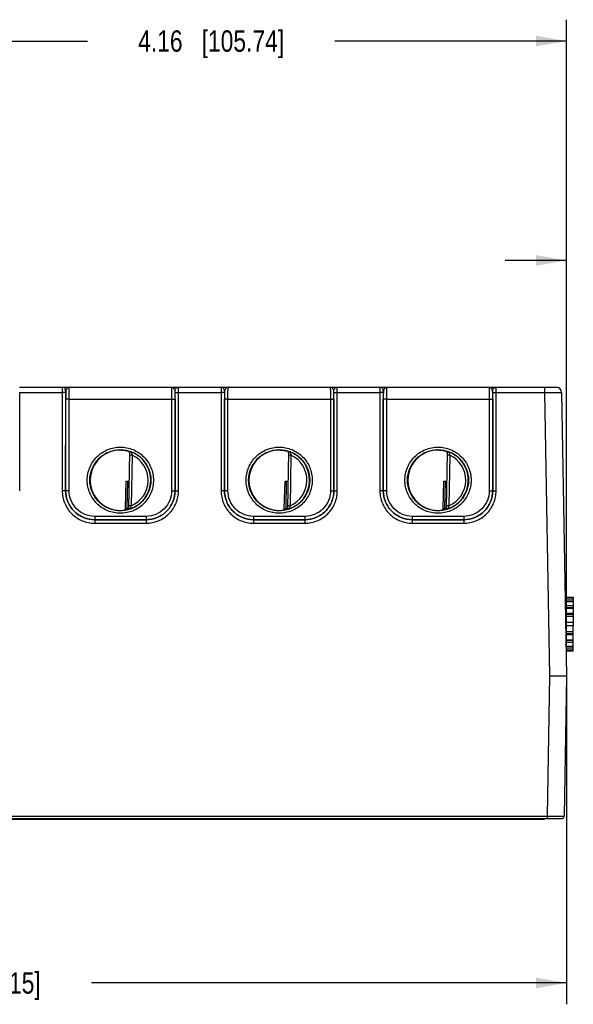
# Model space of a CAD drawing. Header units: inches. Extents: x 0 to 34, y 0 to 22.
# Tile 33 of 64: x 22.6 to 25.8, y 4.9 to 10.7. Entities that reach past the tile are written whole.
import ezdxf

# ---------------------------------------------------------------- set-up
doc = ezdxf.new("R2010")
doc.units = ezdxf.units.IN
doc.header["$LTSCALE"] = 1.87
doc.header["$MEASUREMENT"] = 0
doc.layers.get('0').update_dxf_attribs({"linetype": 'CONTINUOUS'})
for name, color, linetype in [('02___PRT_ALL_AXES', 7, 'CONTINUOUS'), ('03___PRT_ALL_CURVES', 7, 'CONTINUOUS'), ('DIMENSIONS', 7, 'CONTINUOUS')]:
    doc.layers.add(name, color=color, linetype=linetype)
doc.styles.get("Standard").update_dxf_attribs({"font": 'txt', "width": 0.8})
doc.dimstyles.new('DIMSTYLE_2', dxfattribs={"dimtxt": 0.125, "dimasz": 0.18, "dimexe": 0.18, "dimexo": 0.0625, "dimgap": 0.09, "dimtad": 0, "dimtih": 1, "dimtoh": 1, "dimzin": 4, "dimdsep": 46, "dimtxsty": 'STANDARD', "dimblk": '_FILLED', "dimblk1": '_FILLED', "dimblk2": '_FILLED', "dimcen": 0.09, "dimadec": 0, "dimazin": 0, "dimtp": 0.01, "dimtm": 0.01, "dimtfac": 1, "dimtofl": 0, "dimtmove": 0, "dimatfit": 3, "dimldrblk": '_FILLED', "dimfxl": 1, "dimtolj": 1, "dimtzin": 4, "dimarcsym": 0})

# ---------------------------------------------------------------- blocks, each defined once
blk = doc.blocks.new('_FILLED')
at = {"color": 0, "linetype": 'BYBLOCK'}
blk.add_solid([(0, 0), (-1, 0.174), (-1, -0.174)], dxfattribs=at)
blk = doc.blocks.new('*D2')
at = {"layer": 'DIMENSIONS', "color": 2, "linetype": 'CONTINUOUS'}
for p, q in [((25.7691, 6.7571), (25.7691, 4.8965)), ((18.7555, 6.7029), (18.7555, 4.8965)), ((18.7555, 5.0215), (21.5373, 5.0215)), ((25.7691, 5.0215), (22.9873, 5.0215))]:
    blk.add_line(p, q, dxfattribs=at)
at = {"layer": 'DIMENSIONS', "color": 2, "linetype": 'CONTINUOUS', "xscale": 0.18, "yscale": 0.18, "zscale": 0.18, "rotation": 180}
blk.add_blockref('_FILLED', (18.7555, 5.0215), dxfattribs=at)
at = {"layer": 'DIMENSIONS', "color": 2, "linetype": 'CONTINUOUS', "xscale": 0.18, "yscale": 0.18, "zscale": 0.18}
blk.add_blockref('_FILLED', (25.7691, 5.0215), dxfattribs=at)
at = {"layer": 'DIMENSIONS', "color": 2, "linetype": 'CONTINUOUS', "insert": (22.2623, 5.084), "char_height": 0.125, "width": 1.325, "attachment_point": 2, "line_spacing_factor": 0.9}
blk.add_mtext('7.01{\\Ftxt.shx;\\W1.000000;\\H0.125000; }[178.15]', dxfattribs=at)
blk = doc.blocks.new('*D7')
at = {"layer": 'DIMENSIONS', "color": 2, "linetype": 'CONTINUOUS'}
for p, q in [((21.6062, 7.1903), (21.6062, 10.6607)), ((25.7691, 6.8821), (25.7691, 10.6607)), ((21.6062, 10.5357), (22.9627, 10.5357)), ((25.7691, 10.5357), (24.4127, 10.5357))]:
    blk.add_line(p, q, dxfattribs=at)
at = {"layer": 'DIMENSIONS', "color": 2, "linetype": 'CONTINUOUS', "xscale": 0.18, "yscale": 0.18, "zscale": 0.18, "rotation": 180}
blk.add_blockref('_FILLED', (21.6062, 10.5357), dxfattribs=at)
at = {"layer": 'DIMENSIONS', "color": 2, "linetype": 'CONTINUOUS', "xscale": 0.18, "yscale": 0.18, "zscale": 0.18}
blk.add_blockref('_FILLED', (25.7691, 10.5357), dxfattribs=at)
at = {"layer": 'DIMENSIONS', "color": 2, "linetype": 'CONTINUOUS', "insert": (23.6877, 10.5982), "char_height": 0.125, "width": 1.325, "attachment_point": 2, "line_spacing_factor": 0.9}
blk.add_mtext('4.16{\\Ftxt.shx;\\W1.000000;\\H0.125000; }[105.74]', dxfattribs=at)
blk = doc.blocks.new('*D8')
at = {"layer": 'DIMENSIONS', "color": 2, "linetype": 'CONTINUOUS'}
for p, q in [((25.7691, 6.8821), (25.7691, 9.3764)), ((25.9286, 7.1535), (25.9286, 9.3764)), ((25.7691, 9.2514), (25.4091, 9.2514)), ((25.9286, 9.2514), (26.3779, 9.2514))]:
    blk.add_line(p, q, dxfattribs=at)
at = {"layer": 'DIMENSIONS', "color": 2, "linetype": 'CONTINUOUS', "xscale": 0.18, "yscale": 0.18, "zscale": 0.18}
blk.add_blockref('_FILLED', (25.7691, 9.2514), dxfattribs=at)
at = {"layer": 'DIMENSIONS', "color": 2, "linetype": 'CONTINUOUS', "xscale": 0.18, "yscale": 0.18, "zscale": 0.18, "rotation": 180}
blk.add_blockref('_FILLED', (25.9286, 9.2514), dxfattribs=at)
at = {"layer": 'DIMENSIONS', "color": 2, "linetype": 'CONTINUOUS', "insert": (26.4404, 9.3139), "char_height": 0.125, "width": 1.025, "attachment_point": 1, "line_spacing_factor": 0.9}
blk.add_mtext('.16{\\Ftxt.shx;\\W1.000000;\\H0.125000; }[4.05]', dxfattribs=at)

msp = doc.modelspace()

# ---------------------------------------------------------------- linework, layer by layer
at = {"color": 7, "linetype": 'CONTINUOUS'}
for p, q in [((22.5664, 8.5086), (22.8158, 8.5086)), ((22.5665, 7.903), (22.5666, 8.4783)), ((22.5666, 8.4783), (22.8156, 8.4783)), ((22.8158, 8.5086), (22.8156, 8.4783)), ((22.8356, 8.4785), (22.8156, 8.4783)), ((22.8156, 8.4783), (22.8157, 7.903)), ((22.8161, 8.5086), (23.4961, 8.5086)), ((22.8358, 8.4886), (22.8356, 8.4785)), ((22.8356, 8.4785), (22.8357, 7.9032)), ((22.8361, 8.4886), (22.8358, 8.4886)), ((23.4764, 8.4886), (23.4761, 8.4886)), ((23.4766, 8.4785), (23.4764, 8.4886)), ((23.4765, 7.9032), (23.4766, 8.4785)), ((23.4766, 8.4785), (23.4966, 8.4783)), ((23.4964, 8.5086), (23.7458, 8.5086)), ((23.4966, 8.4783), (23.4964, 8.5086)), ((23.4965, 7.903), (23.4966, 8.4783)), ((23.4966, 8.4783), (23.7456, 8.4783)), ((23.7458, 8.5086), (23.7456, 8.4783)), ((23.7656, 8.4785), (23.7456, 8.4783)), ((23.7456, 8.4783), (23.7457, 7.903)), ((23.7461, 8.5086), (24.4261, 8.5086)), ((23.7658, 8.4886), (23.7656, 8.4785)), ((23.7656, 8.4785), (23.7657, 7.9032)), ((23.7661, 8.4886), (23.7658, 8.4886)), ((24.4064, 8.4886), (24.4061, 8.4886)), ((24.4066, 8.4785), (24.4064, 8.4886)), ((24.4065, 7.9032), (24.4066, 8.4785)), ((24.4066, 8.4785), (24.4266, 8.4783)), ((24.4264, 8.5086), (24.6758, 8.5086)), ((24.4266, 8.4783), (24.4264, 8.5086)), ((24.4265, 7.903), (24.4266, 8.4783)), ((24.4266, 8.4783), (24.6756, 8.4783)), ((24.6758, 8.5086), (24.6756, 8.4783)), ((24.6956, 8.4785), (24.6756, 8.4783)), ((24.6756, 8.4783), (24.6757, 7.903)), ((24.6761, 8.5086), (25.3561, 8.5086)), ((24.6958, 8.4886), (24.6956, 8.4785)), ((24.6956, 8.4785), (24.6957, 7.9032)), ((24.6961, 8.4886), (24.6958, 8.4886)), ((25.3364, 8.4886), (25.3361, 8.4886)), ((25.3366, 8.4785), (25.3364, 8.4886)), ((25.3365, 7.9032), (25.3366, 8.4785)), ((25.3366, 8.4785), (25.3566, 8.4783)), ((25.3564, 8.5086), (25.7101, 8.5086)), ((25.3566, 8.4783), (25.3564, 8.5086)), ((25.3565, 7.903), (25.3566, 8.4783)), ((25.3566, 8.4783), (25.6401, 8.4783)), ((25.6401, 8.5086), (25.6401, 8.4783)), ((25.6401, 8.4783), (25.6691, 6.8187)), ((25.7401, 8.4791), (25.7691, 6.8196)), ((22.8358, 7.9032), (22.8359, 8.4394)), ((22.8558, 8.4392), (22.8359, 8.4394)), ((22.8558, 7.9031), (22.8558, 8.4392)), ((22.8558, 8.4392), (23.4563, 8.4392)), ((23.4563, 8.4392), (23.4763, 8.4394)), ((23.4563, 8.4392), (23.4564, 7.9031)), ((23.4763, 8.4394), (23.4764, 7.9032)), ((23.7658, 7.9032), (23.7659, 8.4394)), ((23.7858, 8.4392), (23.7659, 8.4394)), ((23.7858, 8.4392), (24.3863, 8.4392)), ((23.7858, 7.9031), (23.7858, 8.4392)), ((24.3863, 8.4392), (24.4063, 8.4394)), ((24.3863, 8.4392), (24.3864, 7.9031)), ((24.4063, 8.4394), (24.4064, 7.9032)), ((24.6958, 7.9032), (24.6959, 8.4394)), ((24.7158, 8.4392), (24.6959, 8.4394)), ((24.7158, 8.4392), (25.3163, 8.4392)), ((24.7158, 7.9031), (24.7158, 8.4392)), ((25.3163, 8.4392), (25.3363, 8.4394)), ((25.3163, 8.4392), (25.3164, 7.9031)), ((25.3363, 8.4394), (25.3364, 7.9032)), ((23.2039, 8.1343), (23.2041, 8.1343)), ((23.2041, 8.1343), (23.2041, 8.135)), ((23.2041, 8.135), (23.2077, 8.1342)), ((24.1339, 8.1343), (24.1341, 8.1343)), ((24.1341, 8.1343), (24.1341, 8.135)), ((24.1341, 8.135), (24.1377, 8.1342)), ((25.0639, 8.1343), (25.0641, 8.1343)), ((25.0641, 8.1343), (25.0641, 8.135)), ((25.0641, 8.135), (25.0677, 8.1342)), ((23.2104, 8.1266), (23.2047, 7.8002)), ((23.2252, 8.1117), (23.2102, 8.112)), ((23.2252, 8.1117), (23.22, 7.8151)), ((24.1404, 8.1266), (24.1347, 7.8002)), ((24.1552, 8.1117), (24.1402, 8.112)), ((24.1552, 8.1117), (24.15, 7.8151)), ((25.0704, 8.1266), (25.0647, 7.8002)), ((25.0852, 8.1117), (25.0702, 8.112)), ((25.0852, 8.1117), (25.08, 7.8151)), ((23.1857, 7.7983), (23.1908, 7.9583)), ((23.1908, 7.9583), (23.2075, 7.9583)), ((23.1969, 7.8007), (23.1996, 7.9583)), ((24.1157, 7.7983), (24.1208, 7.9583)), ((24.1208, 7.9583), (24.1375, 7.9583)), ((24.1269, 7.8007), (24.1296, 7.9583)), ((25.0457, 7.7983), (25.0508, 7.9583)), ((25.0508, 7.9583), (25.0675, 7.9583)), ((25.0569, 7.8007), (25.0596, 7.9583)), ((22.8357, 7.9031), (22.8157, 7.903)), ((22.8357, 7.9032), (22.8358, 7.9032)), ((22.8558, 7.9031), (22.8358, 7.9032)), ((23.4564, 7.9031), (23.4764, 7.9032)), ((23.4765, 7.9032), (23.4764, 7.9032)), ((23.4765, 7.9031), (23.4965, 7.903)), ((23.7657, 7.9031), (23.7457, 7.903)), ((23.7657, 7.9032), (23.7658, 7.9032)), ((23.7858, 7.9031), (23.7658, 7.9032)), ((24.3864, 7.9031), (24.4064, 7.9032)), ((24.4065, 7.9032), (24.4064, 7.9032)), ((24.4065, 7.9031), (24.4265, 7.903)), ((24.6957, 7.9031), (24.6757, 7.903)), ((24.6957, 7.9032), (24.6958, 7.9032)), ((24.7158, 7.9031), (24.6958, 7.9032)), ((25.3164, 7.9031), (25.3364, 7.9032)), ((25.3365, 7.9032), (25.3364, 7.9032)), ((25.3365, 7.9031), (25.3565, 7.903)), ((23.1969, 7.8007), (23.2047, 7.8006)), ((23.1969, 7.8007), (23.1988, 7.793)), ((23.1987, 7.7927), (23.1988, 7.793)), ((23.22, 7.8151), (23.205, 7.8154)), ((24.1269, 7.8007), (24.1347, 7.8006)), ((24.1269, 7.8007), (24.1288, 7.793)), ((24.1287, 7.7927), (24.1288, 7.793)), ((24.15, 7.8151), (24.135, 7.8154)), ((25.0569, 7.8007), (25.0647, 7.8006)), ((25.0569, 7.8007), (25.0588, 7.793)), ((25.0587, 7.7927), (25.0588, 7.793)), ((25.08, 7.8151), (25.065, 7.8154)), ((23.3065, 7.7531), (23.0057, 7.7531)), ((23.0057, 7.7531), (23.0057, 7.7332)), ((23.0057, 7.7332), (23.3065, 7.7332)), ((23.3065, 7.7332), (23.0057, 7.7332)), ((23.0057, 7.7332), (23.0057, 7.7332)), ((23.0057, 7.7332), (23.0057, 7.713)), ((23.3065, 7.7531), (23.3065, 7.7332)), ((23.3065, 7.7332), (23.3065, 7.713)), ((23.3065, 7.7332), (23.3065, 7.7332)), ((24.2365, 7.7531), (23.9357, 7.7531)), ((23.9357, 7.7531), (23.9357, 7.7332)), ((23.9357, 7.7332), (24.2365, 7.7332)), ((24.2365, 7.7332), (23.9357, 7.7332)), ((23.9357, 7.7332), (23.9357, 7.7332)), ((23.9357, 7.7332), (23.9357, 7.713)), ((24.2365, 7.7531), (24.2365, 7.7332)), ((24.2365, 7.7332), (24.2365, 7.7332)), ((24.2365, 7.7332), (24.2365, 7.713)), ((25.1665, 7.7531), (24.8657, 7.7531)), ((24.8657, 7.7531), (24.8657, 7.7332)), ((24.8657, 7.7332), (25.1665, 7.7332)), ((25.1665, 7.7332), (24.8657, 7.7332)), ((24.8657, 7.7332), (24.8657, 7.7332)), ((24.8657, 7.7332), (24.8657, 7.713)), ((25.1665, 7.7531), (25.1665, 7.7332)), ((25.1665, 7.7332), (25.1665, 7.7332)), ((25.1665, 7.7332), (25.1665, 7.713)), ((23.0057, 7.713), (23.3065, 7.713)), ((23.9357, 7.713), (24.2365, 7.713)), ((24.8657, 7.713), (25.1665, 7.713)), ((25.7691, 7.2789), (25.7691, 7.2798)), ((25.7691, 7.2789), (25.8085, 7.2789)), ((25.7691, 7.1139), (25.7691, 7.2789)), ((25.7691, 7.2755), (25.8085, 7.2755)), ((25.7691, 7.2636), (25.8085, 7.2636)), ((25.8085, 7.2798), (25.8085, 7.1139)), ((25.7691, 7.2539), (25.8085, 7.2539)), ((25.7691, 7.2315), (25.8085, 7.2315)), ((25.7691, 7.2188), (25.8085, 7.2188)), ((25.7691, 7.2165), (25.8085, 7.2165)), ((25.7691, 7.2011), (25.7624, 7.2011)), ((25.7691, 7.1864), (25.8085, 7.1864)), ((25.7691, 7.1795), (25.8085, 7.1795)), ((25.7691, 7.1679), (25.8085, 7.1679)), ((25.7691, 7.1336), (25.8085, 7.1336)), ((25.7691, 7.1334), (25.8085, 7.1334)), ((25.7691, 7.1139), (25.8085, 7.1139)), ((25.7691, 7.0436), (25.7652, 7.0436)), ((25.7691, 6.9649), (25.7691, 6.9666)), ((25.8085, 6.9666), (25.8085, 6.9649)), ((25.6691, 6.8187), (25.6548, 5.9987)), ((25.7691, 6.8196), (25.7548, 5.9986)), ((18.8688, 5.9987), (25.6548, 5.9987)), ((25.6548, 5.9987), (25.6548, 5.9839)), ((25.6548, 5.9987), (25.7548, 5.9986)), ((18.7838, 5.9839), (25.7398, 5.9839)), ((25.6316, 5.9779), (18.9066, 5.9779)), ((25.6114, 5.9779), (25.6114, 5.9839))]:
    msp.add_line(p, q, dxfattribs=at)
for centre, radius, start, end in [((27.4121, 8.4394), 4.5762, 179.38372, 179.99991), ((19.3003, 8.4415), 4.1761, 359.97048, 0.64572), ((28.3421, 8.4394), 4.5762, 179.38372, 179.99991), ((20.2303, 8.4415), 4.1761, 359.97048, 0.64572), ((29.2721, 8.4394), 4.5762, 179.38372, 179.99991), ((21.1603, 8.4415), 4.1761, 359.97048, 0.64572), ((25.7101, 8.4786), 0.03, 1, 90), ((25.7101, 8.4786), 0.03, 0.99998, 89.99882), ((23.1552, 7.9715), 0.1702, 89.6934, 97.59784), ((23.2018, 8.1267), 0.00866, 358.99058, 74.29087), ((23.1561, 7.9646), 0.1776, 289.2017, 68.79842), ((23.5062, 8.1958), 0.2933, 192.94739, 196.66211), ((24.0852, 7.9715), 0.1702, 89.6934, 97.59784), ((24.1318, 8.1267), 0.00866, 358.99058, 74.29087), ((24.0861, 7.9646), 0.1776, 289.2017, 68.79842), ((24.4362, 8.1958), 0.2933, 192.94739, 196.66211), ((25.0152, 7.9715), 0.1702, 89.6934, 97.59784), ((25.0618, 8.1267), 0.00866, 358.99058, 74.29087), ((25.0161, 7.9646), 0.1776, 289.2017, 68.79842), ((25.3662, 8.1958), 0.2933, 192.94739, 196.66211), ((23.1561, 7.9646), 0.1626, 293.14471, 64.85529), ((24.0861, 7.9646), 0.1626, 293.14471, 64.85529), ((25.0161, 7.9646), 0.1626, 293.14471, 64.85529), ((23.1549, 7.9574), 0.1698, 260.39214, 270.40284), ((23.155, 7.9535), 0.166, 270.37989, 277.84777), ((23.1561, 7.9646), 0.1768, 277.00613, 283.96935), ((23.1561, 7.9646), 0.1689, 280.09602, 283.96974), ((23.1969, 7.8003), 0.00786, 283.90807, 341.09218), ((23.1969, 7.8007), 0.00787, 330.59161, 338.5326), ((23.1968, 7.8007), 0.00788, 338.57334, 348.41399), ((23.1967, 7.8004), 0.00801, 341.1278, 350.9374), ((23.1968, 7.8007), 0.00789, 348.39195, 358.96556), ((23.1969, 7.8003), 0.0078, 350.92627, 358.96608), ((24.0849, 7.9574), 0.1698, 260.39214, 270.40284), ((24.085, 7.9535), 0.166, 270.37989, 277.84777), ((24.0861, 7.9646), 0.1768, 277.00613, 283.96935), ((24.0861, 7.9646), 0.1689, 280.09602, 283.96974), ((24.1269, 7.8003), 0.00786, 283.90807, 341.09218), ((24.1269, 7.8007), 0.00787, 330.59161, 338.5326), ((24.1268, 7.8007), 0.00788, 338.57334, 348.41399), ((24.1267, 7.8004), 0.00801, 341.1278, 350.9374), ((24.1268, 7.8007), 0.00789, 348.39195, 358.96556), ((24.1269, 7.8003), 0.0078, 350.92627, 358.96608), ((25.0149, 7.9574), 0.1698, 260.39214, 270.40284), ((25.015, 7.9535), 0.166, 270.37989, 277.84777), ((25.0161, 7.9646), 0.1768, 277.00613, 283.96935), ((25.0161, 7.9646), 0.1689, 280.09602, 283.96974), ((25.0569, 7.8003), 0.00786, 283.90807, 341.09218), ((25.0569, 7.8007), 0.00787, 330.59161, 338.5326), ((25.0568, 7.8007), 0.00788, 338.57334, 348.41399), ((25.0567, 7.8004), 0.00801, 341.1278, 350.9374), ((25.0568, 7.8007), 0.00789, 348.39195, 358.96556), ((25.0569, 7.8003), 0.0078, 350.92627, 358.96608), ((25.7398, 5.9989), 0.015, 270.00286, 359.00005), ((25.7398, 5.9989), 0.015, 270, 359), ((25.6316, 5.9877), 0.00984, 270, 336.49073), ((25.6316, 5.9877), 0.00984, 270.00039, 336.49085)]:
    msp.add_arc(centre, radius, start, end, dxfattribs=at)
for centre, major_axis, start_param, end_param in [((23.1561, 7.9646), (-0.072, 0.1619), -0.285917, 2.555595), ((23.1561, 7.9646), (0.072, 0.1619), 0.592727, 3.350739), ((24.0861, 7.9646), (-0.072, 0.1619), -0.285917, 2.555595), ((24.0861, 7.9646), (0.072, 0.1619), 0.592727, 3.35074), ((25.0161, 7.9646), (-0.072, 0.1619), -0.285917, 2.555595), ((25.0161, 7.9646), (0.072, 0.1619), 0.592727, 3.35074)]:
    msp.add_ellipse(centre, major_axis=major_axis, ratio=1, start_param=start_param, end_param=end_param, dxfattribs=at)
for points, knots in [([(22.8358, 8.4886), (22.8358, 8.4912), (22.8347, 8.4964), (22.8303, 8.5031), (22.8236, 8.5075), (22.8184, 8.5086), (22.8158, 8.5086)], [0, 0, 0, 0, 0.250049, 0.500025, 0.749986, 1, 1, 1, 1]), ([(22.8361, 8.4886), (22.8361, 8.4912), (22.8351, 8.4964), (22.8306, 8.5031), (22.824, 8.5075), (22.8187, 8.5086), (22.8161, 8.5086)], [0, 0, 0, 0, 0.250049, 0.500025, 0.749986, 1, 1, 1, 1]), ([(22.8574, 8.5086), (22.8552, 8.5086), (22.8504, 8.5071), (22.8443, 8.5023), (22.8398, 8.497), (22.837, 8.4923), (22.8362, 8.4898), (22.8361, 8.4886)], [0, 0, 0, 0, 0.21605, 0.469495, 0.749549, 0.882982, 1, 1, 1, 1]), ([(22.8558, 8.4392), (22.8558, 8.4437), (22.8559, 8.4526), (22.856, 8.4654), (22.8561, 8.4773), (22.8563, 8.4877), (22.8565, 8.4952), (22.8567, 8.5002), (22.8568, 8.5031), (22.857, 8.5054), (22.8571, 8.5071), (22.8572, 8.5079), (22.8573, 8.5086), (22.8574, 8.5086)], [0, 0, 0, 0, 0.195329, 0.382947, 0.555705, 0.707021, 0.831139, 0.881481, 0.923355, 0.956365, 0.980216, 0.994723, 1, 1, 1, 1]), ([(23.4548, 8.5086), (23.4549, 8.5086), (23.4549, 8.5079), (23.4551, 8.5071), (23.4552, 8.5054), (23.4554, 8.5031), (23.4555, 8.5002), (23.4557, 8.4952), (23.4559, 8.4877), (23.4561, 8.4773), (23.4562, 8.4654), (23.4563, 8.4526), (23.4563, 8.4437), (23.4563, 8.4392)], [0, 0, 0, 0, 0.005277, 0.019785, 0.043637, 0.076649, 0.118521, 0.168864, 0.292977, 0.444288, 0.617043, 0.804662, 1, 1, 1, 1]), ([(23.4761, 8.4886), (23.476, 8.4898), (23.4752, 8.4923), (23.4724, 8.497), (23.4679, 8.5023), (23.4618, 8.5071), (23.457, 8.5086), (23.4548, 8.5086)], [0, 0, 0, 0, 0.117062, 0.250509, 0.530544, 0.783967, 1, 1, 1, 1]), ([(23.4761, 8.4886), (23.4761, 8.4912), (23.4771, 8.4964), (23.4816, 8.5031), (23.4882, 8.5075), (23.4935, 8.5086), (23.4961, 8.5086)], [0, 0, 0, 0, 0.250049, 0.500025, 0.749986, 1, 1, 1, 1]), ([(23.4764, 8.4886), (23.4764, 8.4912), (23.4774, 8.4964), (23.4819, 8.5031), (23.4885, 8.5075), (23.4938, 8.5086), (23.4964, 8.5086)], [0, 0, 0, 0, 0.250049, 0.500025, 0.749986, 1, 1, 1, 1]), ([(23.7658, 8.4886), (23.7658, 8.4912), (23.7647, 8.4964), (23.7603, 8.5031), (23.7536, 8.5075), (23.7484, 8.5086), (23.7458, 8.5086)], [0, 0, 0, 0, 0.250049, 0.500025, 0.749986, 1, 1, 1, 1]), ([(23.7661, 8.4886), (23.7661, 8.4912), (23.7651, 8.4964), (23.7606, 8.5031), (23.754, 8.5075), (23.7487, 8.5086), (23.7461, 8.5086)], [0, 0, 0, 0, 0.250049, 0.500025, 0.749986, 1, 1, 1, 1]), ([(23.7874, 8.5086), (23.7852, 8.5086), (23.7804, 8.5071), (23.7743, 8.5023), (23.7698, 8.497), (23.767, 8.4923), (23.7662, 8.4898), (23.7661, 8.4886)], [0, 0, 0, 0, 0.21605, 0.469495, 0.749549, 0.882982, 1, 1, 1, 1]), ([(23.7858, 8.4392), (23.7858, 8.4437), (23.7859, 8.4526), (23.786, 8.4654), (23.7861, 8.4773), (23.7863, 8.4877), (23.7865, 8.4952), (23.7867, 8.5002), (23.7868, 8.5031), (23.787, 8.5054), (23.7871, 8.5071), (23.7872, 8.5079), (23.7873, 8.5086), (23.7874, 8.5086)], [0, 0, 0, 0, 0.195329, 0.382947, 0.555705, 0.707021, 0.831139, 0.881481, 0.923355, 0.956365, 0.980216, 0.994723, 1, 1, 1, 1]), ([(24.3848, 8.5086), (24.3849, 8.5086), (24.3849, 8.5079), (24.3851, 8.5071), (24.3852, 8.5054), (24.3854, 8.5031), (24.3855, 8.5002), (24.3857, 8.4952), (24.3859, 8.4877), (24.3861, 8.4773), (24.3862, 8.4654), (24.3863, 8.4526), (24.3863, 8.4437), (24.3863, 8.4392)], [0, 0, 0, 0, 0.005277, 0.019785, 0.043637, 0.076649, 0.118521, 0.168864, 0.292977, 0.444288, 0.617043, 0.804662, 1, 1, 1, 1]), ([(24.4061, 8.4886), (24.406, 8.4898), (24.4052, 8.4923), (24.4024, 8.497), (24.3979, 8.5023), (24.3918, 8.5071), (24.387, 8.5086), (24.3848, 8.5086)], [0, 0, 0, 0, 0.117062, 0.250509, 0.530544, 0.783967, 1, 1, 1, 1]), ([(24.4061, 8.4886), (24.4061, 8.4912), (24.4071, 8.4964), (24.4116, 8.5031), (24.4182, 8.5075), (24.4235, 8.5086), (24.4261, 8.5086)], [0, 0, 0, 0, 0.250049, 0.500025, 0.749986, 1, 1, 1, 1]), ([(24.4064, 8.4886), (24.4064, 8.4912), (24.4074, 8.4964), (24.4119, 8.5031), (24.4185, 8.5075), (24.4238, 8.5086), (24.4264, 8.5086)], [0, 0, 0, 0, 0.250049, 0.500025, 0.749986, 1, 1, 1, 1]), ([(24.6958, 8.4886), (24.6958, 8.4912), (24.6947, 8.4964), (24.6903, 8.5031), (24.6836, 8.5075), (24.6784, 8.5086), (24.6758, 8.5086)], [0, 0, 0, 0, 0.250049, 0.500025, 0.749986, 1, 1, 1, 1]), ([(24.6961, 8.4886), (24.6961, 8.4912), (24.6951, 8.4964), (24.6906, 8.5031), (24.684, 8.5075), (24.6787, 8.5086), (24.6761, 8.5086)], [0, 0, 0, 0, 0.250049, 0.500025, 0.749986, 1, 1, 1, 1]), ([(24.7174, 8.5086), (24.7152, 8.5086), (24.7104, 8.5071), (24.7043, 8.5023), (24.6998, 8.497), (24.697, 8.4923), (24.6962, 8.4898), (24.6961, 8.4886)], [0, 0, 0, 0, 0.21605, 0.469495, 0.749549, 0.882982, 1, 1, 1, 1]), ([(24.7158, 8.4392), (24.7158, 8.4437), (24.7159, 8.4526), (24.716, 8.4654), (24.7161, 8.4773), (24.7163, 8.4877), (24.7165, 8.4952), (24.7167, 8.5002), (24.7168, 8.5031), (24.717, 8.5054), (24.7171, 8.5071), (24.7172, 8.5079), (24.7173, 8.5086), (24.7174, 8.5086)], [0, 0, 0, 0, 0.195329, 0.382947, 0.555705, 0.707021, 0.831139, 0.881481, 0.923355, 0.956365, 0.980216, 0.994723, 1, 1, 1, 1]), ([(25.3361, 8.4886), (25.336, 8.4898), (25.3352, 8.4923), (25.3324, 8.497), (25.3279, 8.5023), (25.3218, 8.5071), (25.317, 8.5086), (25.3148, 8.5086)], [0, 0, 0, 0, 0.117062, 0.250509, 0.530544, 0.783967, 1, 1, 1, 1]), ([(25.3148, 8.5086), (25.3149, 8.5086), (25.3149, 8.5079), (25.3151, 8.5071), (25.3152, 8.5054), (25.3154, 8.5031), (25.3155, 8.5002), (25.3157, 8.4952), (25.3159, 8.4877), (25.3161, 8.4773), (25.3162, 8.4654), (25.3163, 8.4526), (25.3163, 8.4437), (25.3163, 8.4392)], [0, 0, 0, 0, 0.005277, 0.019785, 0.043637, 0.076649, 0.118521, 0.168864, 0.292977, 0.444288, 0.617043, 0.804662, 1, 1, 1, 1]), ([(25.3361, 8.4886), (25.3361, 8.4912), (25.3371, 8.4964), (25.3416, 8.5031), (25.3482, 8.5075), (25.3535, 8.5086), (25.3561, 8.5086)], [0, 0, 0, 0, 0.250049, 0.500025, 0.749986, 1, 1, 1, 1]), ([(25.3364, 8.4886), (25.3364, 8.4912), (25.3374, 8.4964), (25.3419, 8.5031), (25.3485, 8.5075), (25.3538, 8.5086), (25.3564, 8.5086)], [0, 0, 0, 0, 0.250049, 0.500025, 0.749986, 1, 1, 1, 1]), ([(25.6401, 8.4783), (25.6466, 8.4783), (25.6594, 8.4784), (25.6779, 8.4785), (25.695, 8.4786), (25.708, 8.4787), (25.7172, 8.4788), (25.723, 8.4789), (25.728, 8.4789), (25.7322, 8.479), (25.7352, 8.479), (25.737, 8.479), (25.7381, 8.479), (25.7389, 8.4791), (25.7396, 8.479), (25.7399, 8.4791), (25.7401, 8.4791), (25.7401, 8.4791)], [0, 0, 0, 0, 0.195082, 0.382669, 0.555553, 0.707089, 0.77299, 0.831454, 0.881904, 0.923868, 0.956927, 0.970021, 0.980777, 0.989165, 0.995172, 0.998786, 1, 1, 1, 1]), ([(23.1561, 7.771), (23.1309, 7.771), (23.08, 7.781), (23.0156, 7.8241), (22.9725, 7.8886), (22.9573, 7.9647), (22.9725, 8.0408), (23.0156, 8.1052), (23.08, 8.1483), (23.1309, 8.1584), (23.1561, 8.1584)], [0, 0, 0, 0, 0.124933, 0.249917, 0.374951, 0.499997, 0.625043, 0.750079, 0.875065, 1, 1, 1, 1]), ([(23.1561, 7.7858), (23.1329, 7.7858), (23.0859, 7.7951), (23.0265, 7.8349), (22.9867, 7.8944), (22.9727, 7.9645), (22.9867, 8.0347), (23.0265, 8.0942), (23.0859, 8.134), (23.1329, 8.1433), (23.1561, 8.1433)], [0, 0, 0, 0, 0.124933, 0.249918, 0.374952, 0.499997, 0.625043, 0.750078, 0.875065, 1, 1, 1, 1]), ([(23.1561, 8.1584), (23.1813, 8.1584), (23.2322, 8.1483), (23.2966, 8.1052), (23.3397, 8.0408), (23.3548, 7.9647), (23.3397, 7.8886), (23.2966, 7.8241), (23.2322, 7.781), (23.1813, 7.771), (23.1561, 7.771)], [0, 0, 0, 0, 0.124933, 0.249917, 0.374951, 0.499998, 0.625044, 0.750079, 0.875065, 1, 1, 1, 1]), ([(23.1561, 8.1433), (23.1793, 8.1433), (23.2263, 8.134), (23.2857, 8.0942), (23.3255, 8.0347), (23.3394, 7.9645), (23.3255, 7.8944), (23.2857, 7.8349), (23.2263, 7.7951), (23.1793, 7.7858), (23.1561, 7.7858)], [0, 0, 0, 0, 0.124934, 0.249918, 0.374952, 0.499998, 0.625043, 0.750079, 0.875065, 1, 1, 1, 1]), ([(23.1561, 8.1417), (23.1657, 8.1417), (23.1819, 8.1402), (23.1977, 8.1364), (23.2039, 8.1343)], [0, 0, 0, 0, 0.593135, 1, 1, 1, 1]), ([(23.2077, 8.1321), (23.2075, 8.1323), (23.2064, 8.1333), (23.2051, 8.134), (23.2041, 8.1343)], [0, 0, 0, 0, 0.239333, 1, 1, 1, 1]), ([(23.2077, 8.1342), (23.2086, 8.134), (23.2128, 8.1328), (23.217, 8.1314), (23.2203, 8.1301)], [0, 0, 0, 0, 0.194799, 1, 1, 1, 1]), ([(23.2104, 8.1266), (23.2104, 8.1268), (23.2108, 8.1278), (23.2119, 8.1283), (23.2127, 8.1287)], [0, 0, 0, 0, 0.189085, 1, 1, 1, 1]), ([(23.2127, 8.1287), (23.2138, 8.1293), (23.2163, 8.1302), (23.2191, 8.1305), (23.2203, 8.1301)], [0, 0, 0, 0, 0.506632, 1, 1, 1, 1]), ([(24.0861, 7.771), (24.0609, 7.771), (24.01, 7.781), (23.9456, 7.8241), (23.9025, 7.8886), (23.8873, 7.9647), (23.9025, 8.0408), (23.9456, 8.1052), (24.01, 8.1483), (24.0609, 8.1584), (24.0861, 8.1584)], [0, 0, 0, 0, 0.124933, 0.249917, 0.374951, 0.499997, 0.625043, 0.750079, 0.875065, 1, 1, 1, 1]), ([(24.0861, 7.7858), (24.0629, 7.7858), (24.0159, 7.7951), (23.9565, 7.8349), (23.9167, 7.8944), (23.9027, 7.9645), (23.9167, 8.0347), (23.9565, 8.0942), (24.0159, 8.134), (24.0629, 8.1433), (24.0861, 8.1433)], [0, 0, 0, 0, 0.124933, 0.249918, 0.374952, 0.499997, 0.625043, 0.750078, 0.875065, 1, 1, 1, 1]), ([(24.0861, 8.1584), (24.1113, 8.1584), (24.1622, 8.1483), (24.2266, 8.1052), (24.2697, 8.0408), (24.2848, 7.9647), (24.2697, 7.8886), (24.2266, 7.8241), (24.1622, 7.781), (24.1113, 7.771), (24.0861, 7.771)], [0, 0, 0, 0, 0.124933, 0.249917, 0.374951, 0.499998, 0.625044, 0.750079, 0.875065, 1, 1, 1, 1]), ([(24.0861, 8.1433), (24.1093, 8.1433), (24.1563, 8.134), (24.2157, 8.0942), (24.2555, 8.0347), (24.2694, 7.9645), (24.2555, 7.8944), (24.2157, 7.8349), (24.1563, 7.7951), (24.1093, 7.7858), (24.0861, 7.7858)], [0, 0, 0, 0, 0.124934, 0.249918, 0.374952, 0.499998, 0.625043, 0.750079, 0.875065, 1, 1, 1, 1]), ([(24.0861, 8.1417), (24.0957, 8.1417), (24.1119, 8.1402), (24.1277, 8.1364), (24.1339, 8.1343)], [0, 0, 0, 0, 0.593135, 1, 1, 1, 1]), ([(24.1377, 8.1321), (24.1375, 8.1323), (24.1364, 8.1333), (24.1351, 8.134), (24.1341, 8.1343)], [0, 0, 0, 0, 0.239333, 1, 1, 1, 1]), ([(24.1377, 8.1342), (24.1386, 8.134), (24.1428, 8.1328), (24.147, 8.1314), (24.1503, 8.1301)], [0, 0, 0, 0, 0.194799, 1, 1, 1, 1]), ([(24.1404, 8.1266), (24.1404, 8.1268), (24.1408, 8.1278), (24.1419, 8.1283), (24.1427, 8.1287)], [0, 0, 0, 0, 0.189085, 1, 1, 1, 1]), ([(24.1427, 8.1287), (24.1438, 8.1293), (24.1463, 8.1302), (24.1491, 8.1305), (24.1503, 8.1301)], [0, 0, 0, 0, 0.506632, 1, 1, 1, 1]), ([(25.0161, 7.771), (24.9909, 7.771), (24.94, 7.781), (24.8756, 7.8241), (24.8325, 7.8886), (24.8173, 7.9647), (24.8325, 8.0408), (24.8756, 8.1052), (24.94, 8.1483), (24.9909, 8.1584), (25.0161, 8.1584)], [0, 0, 0, 0, 0.124933, 0.249917, 0.374951, 0.499997, 0.625043, 0.750079, 0.875065, 1, 1, 1, 1]), ([(25.0161, 7.7858), (24.9929, 7.7858), (24.9459, 7.7951), (24.8865, 7.8349), (24.8467, 7.8944), (24.8327, 7.9645), (24.8467, 8.0347), (24.8865, 8.0942), (24.9459, 8.134), (24.9929, 8.1433), (25.0161, 8.1433)], [0, 0, 0, 0, 0.124933, 0.249918, 0.374952, 0.499997, 0.625043, 0.750078, 0.875065, 1, 1, 1, 1]), ([(25.0161, 8.1584), (25.0413, 8.1584), (25.0922, 8.1483), (25.1566, 8.1052), (25.1997, 8.0408), (25.2148, 7.9647), (25.1997, 7.8886), (25.1566, 7.8241), (25.0922, 7.781), (25.0413, 7.771), (25.0161, 7.771)], [0, 0, 0, 0, 0.124933, 0.249917, 0.374951, 0.499998, 0.625044, 0.750079, 0.875065, 1, 1, 1, 1]), ([(25.0161, 8.1433), (25.0393, 8.1433), (25.0863, 8.134), (25.1457, 8.0942), (25.1855, 8.0347), (25.1994, 7.9645), (25.1855, 7.8944), (25.1457, 7.8349), (25.0863, 7.7951), (25.0393, 7.7858), (25.0161, 7.7858)], [0, 0, 0, 0, 0.124934, 0.249918, 0.374952, 0.499998, 0.625043, 0.750079, 0.875065, 1, 1, 1, 1]), ([(25.0161, 8.1417), (25.0257, 8.1417), (25.0419, 8.1402), (25.0577, 8.1364), (25.0639, 8.1343)], [0, 0, 0, 0, 0.593135, 1, 1, 1, 1]), ([(25.0677, 8.1321), (25.0675, 8.1323), (25.0664, 8.1333), (25.0651, 8.134), (25.0641, 8.1343)], [0, 0, 0, 0, 0.239333, 1, 1, 1, 1]), ([(25.0677, 8.1342), (25.0686, 8.134), (25.0728, 8.1328), (25.077, 8.1314), (25.0803, 8.1301)], [0, 0, 0, 0, 0.194799, 1, 1, 1, 1]), ([(25.0704, 8.1266), (25.0704, 8.1268), (25.0708, 8.1278), (25.0719, 8.1283), (25.0727, 8.1287)], [0, 0, 0, 0, 0.189085, 1, 1, 1, 1]), ([(25.0727, 8.1287), (25.0738, 8.1293), (25.0763, 8.1302), (25.0791, 8.1305), (25.0803, 8.1301)], [0, 0, 0, 0, 0.506632, 1, 1, 1, 1]), ([(22.8157, 7.903), (22.8157, 7.8783), (22.8256, 7.8283), (22.8679, 7.7652), (22.931, 7.7229), (22.981, 7.713), (23.0057, 7.713)], [0, 0, 0, 0, 0.249965, 0.499992, 0.750023, 1, 1, 1, 1]), ([(22.8357, 7.9032), (22.8357, 7.881), (22.8445, 7.8363), (22.8824, 7.7799), (22.9389, 7.742), (22.9836, 7.7332), (23.0057, 7.7332)], [0, 0, 0, 0, 0.249967, 0.499993, 0.750024, 1, 1, 1, 1]), ([(23.0057, 7.7332), (22.9836, 7.7332), (22.9389, 7.7421), (22.8824, 7.7799), (22.8446, 7.8364), (22.8358, 7.8811), (22.8358, 7.9032)], [0, 0, 0, 0, 0.249985, 0.5, 0.750014, 1, 1, 1, 1]), ([(23.0057, 7.7531), (22.9862, 7.7531), (22.9468, 7.7609), (22.8969, 7.7942), (22.8636, 7.8441), (22.8558, 7.8836), (22.8558, 7.9031)], [0, 0, 0, 0, 0.249987, 0.500004, 0.750017, 1, 1, 1, 1]), ([(23.3065, 7.7332), (23.3286, 7.7332), (23.3733, 7.742), (23.4298, 7.7799), (23.4676, 7.8363), (23.4765, 7.881), (23.4765, 7.9032)], [0, 0, 0, 0, 0.249975, 0.500006, 0.750033, 1, 1, 1, 1]), ([(23.4764, 7.9032), (23.4764, 7.8811), (23.4676, 7.8364), (23.4298, 7.7799), (23.3733, 7.7421), (23.3286, 7.7332), (23.3065, 7.7332)], [0, 0, 0, 0, 0.249984, 0.499998, 0.750013, 1, 1, 1, 1]), ([(23.4564, 7.9031), (23.4564, 7.8836), (23.4486, 7.8441), (23.4153, 7.7942), (23.3654, 7.7609), (23.326, 7.7531), (23.3065, 7.7531)], [0, 0, 0, 0, 0.249981, 0.499994, 0.750011, 1, 1, 1, 1]), ([(23.3065, 7.713), (23.3312, 7.713), (23.3811, 7.7229), (23.4443, 7.7652), (23.4866, 7.8283), (23.4965, 7.8783), (23.4965, 7.903)], [0, 0, 0, 0, 0.249976, 0.500007, 0.750034, 1, 1, 1, 1]), ([(23.7457, 7.903), (23.7457, 7.8783), (23.7556, 7.8283), (23.7979, 7.7652), (23.861, 7.7229), (23.911, 7.713), (23.9357, 7.713)], [0, 0, 0, 0, 0.249965, 0.499992, 0.750023, 1, 1, 1, 1]), ([(23.7657, 7.9032), (23.7657, 7.881), (23.7745, 7.8363), (23.8124, 7.7799), (23.8689, 7.742), (23.9136, 7.7332), (23.9357, 7.7332)], [0, 0, 0, 0, 0.249967, 0.499993, 0.750024, 1, 1, 1, 1]), ([(23.9357, 7.7332), (23.9136, 7.7332), (23.8689, 7.7421), (23.8124, 7.7799), (23.7746, 7.8364), (23.7658, 7.8811), (23.7658, 7.9032)], [0, 0, 0, 0, 0.249985, 0.5, 0.750014, 1, 1, 1, 1]), ([(23.9357, 7.7531), (23.9162, 7.7531), (23.8768, 7.7609), (23.8269, 7.7942), (23.7936, 7.8441), (23.7858, 7.8836), (23.7858, 7.9031)], [0, 0, 0, 0, 0.249987, 0.500004, 0.750017, 1, 1, 1, 1]), ([(24.2365, 7.7332), (24.2586, 7.7332), (24.3033, 7.742), (24.3598, 7.7799), (24.3976, 7.8363), (24.4065, 7.881), (24.4065, 7.9032)], [0, 0, 0, 0, 0.249975, 0.500006, 0.750033, 1, 1, 1, 1]), ([(24.4064, 7.9032), (24.4064, 7.8811), (24.3976, 7.8364), (24.3598, 7.7799), (24.3033, 7.7421), (24.2586, 7.7332), (24.2365, 7.7332)], [0, 0, 0, 0, 0.249984, 0.499998, 0.750013, 1, 1, 1, 1]), ([(24.3864, 7.9031), (24.3864, 7.8836), (24.3786, 7.8441), (24.3453, 7.7942), (24.2954, 7.7609), (24.256, 7.7531), (24.2365, 7.7531)], [0, 0, 0, 0, 0.249981, 0.499994, 0.750011, 1, 1, 1, 1]), ([(24.2365, 7.713), (24.2612, 7.713), (24.3111, 7.7229), (24.3743, 7.7652), (24.4166, 7.8283), (24.4265, 7.8783), (24.4265, 7.903)], [0, 0, 0, 0, 0.249976, 0.500007, 0.750034, 1, 1, 1, 1]), ([(24.6757, 7.903), (24.6757, 7.8783), (24.6856, 7.8283), (24.7279, 7.7652), (24.791, 7.7229), (24.841, 7.713), (24.8657, 7.713)], [0, 0, 0, 0, 0.249965, 0.499992, 0.750023, 1, 1, 1, 1]), ([(24.6957, 7.9032), (24.6957, 7.881), (24.7045, 7.8363), (24.7424, 7.7799), (24.7989, 7.742), (24.8436, 7.7332), (24.8657, 7.7332)], [0, 0, 0, 0, 0.249967, 0.499993, 0.750024, 1, 1, 1, 1]), ([(24.8657, 7.7332), (24.8436, 7.7332), (24.7989, 7.7421), (24.7424, 7.7799), (24.7046, 7.8364), (24.6958, 7.8811), (24.6958, 7.9032)], [0, 0, 0, 0, 0.249985, 0.5, 0.750014, 1, 1, 1, 1]), ([(24.8657, 7.7531), (24.8462, 7.7531), (24.8068, 7.7609), (24.7569, 7.7942), (24.7236, 7.8441), (24.7158, 7.8836), (24.7158, 7.9031)], [0, 0, 0, 0, 0.249987, 0.500004, 0.750017, 1, 1, 1, 1]), ([(25.1665, 7.7332), (25.1886, 7.7332), (25.2333, 7.742), (25.2898, 7.7799), (25.3276, 7.8363), (25.3365, 7.881), (25.3365, 7.9032)], [0, 0, 0, 0, 0.249975, 0.500006, 0.750033, 1, 1, 1, 1]), ([(25.3364, 7.9032), (25.3364, 7.8811), (25.3276, 7.8364), (25.2898, 7.7799), (25.2333, 7.7421), (25.1886, 7.7332), (25.1665, 7.7332)], [0, 0, 0, 0, 0.249984, 0.499998, 0.750013, 1, 1, 1, 1]), ([(25.3164, 7.9031), (25.3164, 7.8836), (25.3086, 7.8441), (25.2753, 7.7942), (25.2254, 7.7609), (25.186, 7.7531), (25.1665, 7.7531)], [0, 0, 0, 0, 0.249981, 0.499994, 0.750011, 1, 1, 1, 1]), ([(25.1665, 7.713), (25.1912, 7.713), (25.2411, 7.7229), (25.3043, 7.7652), (25.3466, 7.8283), (25.3565, 7.8783), (25.3565, 7.903)], [0, 0, 0, 0, 0.249976, 0.500007, 0.750034, 1, 1, 1, 1]), ([(23.1776, 7.7891), (23.1796, 7.7894), (23.1839, 7.7914), (23.1856, 7.796), (23.1857, 7.7983)], [0, 0, 0, 0, 0.456773, 1, 1, 1, 1]), ([(23.2145, 7.7969), (23.2124, 7.7962), (23.2094, 7.7953), (23.2057, 7.7942), (23.2034, 7.7936), (23.2015, 7.7932), (23.2002, 7.7929), (23.1995, 7.7928), (23.1991, 7.7927), (23.1989, 7.7927), (23.1987, 7.7927), (23.1987, 7.7927)], [0, 0, 0, 0, 0.401011, 0.572375, 0.719463, 0.838818, 0.927181, 0.958799, 0.981585, 0.995308, 1, 1, 1, 1]), ([(23.2145, 7.7969), (23.2124, 7.7963), (23.2091, 7.7972), (23.206, 7.7984), (23.2047, 7.7996), (23.2047, 7.8002)], [0, 0, 0, 0, 0.59393, 0.845111, 1, 1, 1, 1]), ([(23.22, 7.8151), (23.2193, 7.813), (23.2173, 7.807), (23.2156, 7.8009), (23.2145, 7.7969)], [0, 0, 0, 0, 0.346377, 1, 1, 1, 1]), ([(24.1076, 7.7891), (24.1096, 7.7894), (24.1139, 7.7914), (24.1156, 7.796), (24.1157, 7.7983)], [0, 0, 0, 0, 0.456773, 1, 1, 1, 1]), ([(24.1445, 7.7969), (24.1424, 7.7962), (24.1394, 7.7953), (24.1357, 7.7942), (24.1334, 7.7936), (24.1315, 7.7932), (24.1302, 7.7929), (24.1295, 7.7928), (24.1291, 7.7927), (24.1289, 7.7927), (24.1287, 7.7927), (24.1287, 7.7927)], [0, 0, 0, 0, 0.401011, 0.572375, 0.719463, 0.838818, 0.927181, 0.958799, 0.981585, 0.995308, 1, 1, 1, 1]), ([(24.1445, 7.7969), (24.1424, 7.7963), (24.1391, 7.7972), (24.136, 7.7984), (24.1347, 7.7996), (24.1347, 7.8002)], [0, 0, 0, 0, 0.59393, 0.845111, 1, 1, 1, 1]), ([(24.15, 7.8151), (24.1493, 7.813), (24.1473, 7.807), (24.1456, 7.8009), (24.1445, 7.7969)], [0, 0, 0, 0, 0.346377, 1, 1, 1, 1]), ([(25.0376, 7.7891), (25.0396, 7.7894), (25.0439, 7.7914), (25.0456, 7.796), (25.0457, 7.7983)], [0, 0, 0, 0, 0.456773, 1, 1, 1, 1]), ([(25.0745, 7.7969), (25.0724, 7.7962), (25.0694, 7.7953), (25.0657, 7.7942), (25.0634, 7.7936), (25.0615, 7.7932), (25.0602, 7.7929), (25.0595, 7.7928), (25.0591, 7.7927), (25.0589, 7.7927), (25.0587, 7.7927), (25.0587, 7.7927)], [0, 0, 0, 0, 0.401011, 0.572375, 0.719463, 0.838818, 0.927181, 0.958799, 0.981585, 0.995308, 1, 1, 1, 1]), ([(25.0745, 7.7969), (25.0724, 7.7963), (25.0691, 7.7972), (25.066, 7.7984), (25.0647, 7.7996), (25.0647, 7.8002)], [0, 0, 0, 0, 0.59393, 0.845111, 1, 1, 1, 1]), ([(25.08, 7.8151), (25.0793, 7.813), (25.0773, 7.807), (25.0756, 7.8009), (25.0745, 7.7969)], [0, 0, 0, 0, 0.346377, 1, 1, 1, 1]), ([(25.6691, 6.8187), (25.6818, 6.8187), (25.7004, 6.8187), (25.7239, 6.8188), (25.7389, 6.8189), (25.7498, 6.8191), (25.757, 6.8192), (25.7612, 6.8192), (25.7645, 6.8193), (25.7669, 6.8194), (25.7683, 6.8194), (25.7689, 6.8196), (25.7691, 6.8196)], [0, 0, 0, 0, 0.382639, 0.555515, 0.707042, 0.831402, 0.881855, 0.923813, 0.956875, 0.980726, 0.99515, 1, 1, 1, 1])]:
    msp.add_open_spline(points, degree=3, knots=knots, dxfattribs=at)
for points in [[(23.2098, 8.1288), (23.2093, 8.13), (23.2086, 8.1312), (23.2077, 8.1321)], [(23.2104, 8.1252), (23.2104, 8.1265), (23.2102, 8.1277), (23.2098, 8.1288)], [(24.1398, 8.1288), (24.1393, 8.13), (24.1386, 8.1312), (24.1377, 8.1321)], [(24.1404, 8.1252), (24.1404, 8.1265), (24.1402, 8.1277), (24.1398, 8.1288)], [(25.0698, 8.1288), (25.0693, 8.13), (25.0686, 8.1312), (25.0677, 8.1321)], [(25.0704, 8.1252), (25.0704, 8.1265), (25.0702, 8.1277), (25.0698, 8.1288)], [(23.2037, 7.7968), (23.2027, 7.795), (23.2008, 7.7936), (23.1988, 7.793)], [(24.1337, 7.7968), (24.1327, 7.795), (24.1308, 7.7936), (24.1288, 7.793)], [(25.0637, 7.7968), (25.0627, 7.795), (25.0608, 7.7936), (25.0588, 7.793)]]:
    msp.add_open_spline(points, degree=3, dxfattribs=at)
at = {"layer": '02___PRT_ALL_AXES', "color": 7, "linetype": 'CONTINUOUS'}
for p, q in [((25.7691, 7.2798), (25.8085, 7.2798)), ((25.7691, 6.9666), (25.7691, 7.1139)), ((25.8085, 6.9666), (25.8085, 7.1139)), ((25.7691, 7.0792), (25.8085, 7.0792)), ((25.7691, 7.0672), (25.8085, 7.0672)), ((25.7691, 7.0606), (25.8085, 7.0606)), ((25.7691, 7.0311), (25.8085, 7.0311)), ((25.7691, 7.0282), (25.8085, 7.0282)), ((25.7691, 7.0158), (25.8085, 7.0158)), ((25.7691, 6.9935), (25.8085, 6.9935)), ((25.7691, 6.9832), (25.8085, 6.9832)), ((25.7691, 6.9707), (25.8085, 6.9707)), ((25.7691, 6.9666), (25.8085, 6.9666)), ((25.7691, 6.9649), (25.8085, 6.9649))]:
    msp.add_line(p, q, dxfattribs=at)
at = {"layer": '03___PRT_ALL_CURVES', "color": 4, "linetype": 'CONTINUOUS'}
for p, q in [((25.7691, 7.2754), (25.7691, 7.2798)), ((25.7691, 6.9666), (25.7691, 7.2754)), ((25.7691, 6.9652), (25.7691, 6.9666)), ((25.7691, 6.9649), (25.7691, 6.9652))]:
    msp.add_line(p, q, dxfattribs=at)

# ---------------------------------------------------------------- dimensions: what is measured, and where the dimension line sits
at = {"layer": 'DIMENSIONS', "color": 2, "linetype": 'CONTINUOUS'}
for base, p1, p2, picture, middle in [((25.7691, 10.5357), (21.6062, 7.1903), (25.7691, 6.8821), '*D7', (23.5627, 10.5357)), ((25.9286, 9.2514), (25.7691, 6.8821), (25.9286, 7.1535), '*D8', (26.9529, 9.2514))]:
    dim = msp.add_linear_dim(base=base, p1=p1, p2=p2, dimstyle='DIMSTYLE_2', dxfattribs=at)
    dim.commit()
    dim.dimension.update_dxf_attribs({"geometry": picture, "text_midpoint": middle, "dimtype": 160})
dim = msp.add_linear_dim(base=(18.7555, 5.0215), p1=(25.7691, 6.7571), p2=(18.7555, 6.7029), angle=180, dimstyle='DIMSTYLE_2', dxfattribs=at)
dim.commit()
dim.dimension.update_dxf_attribs({"geometry": '*D2', "text_midpoint": (22.1373, 5.0215), "dimtype": 160})

doc.saveas('drawing.dxf')
